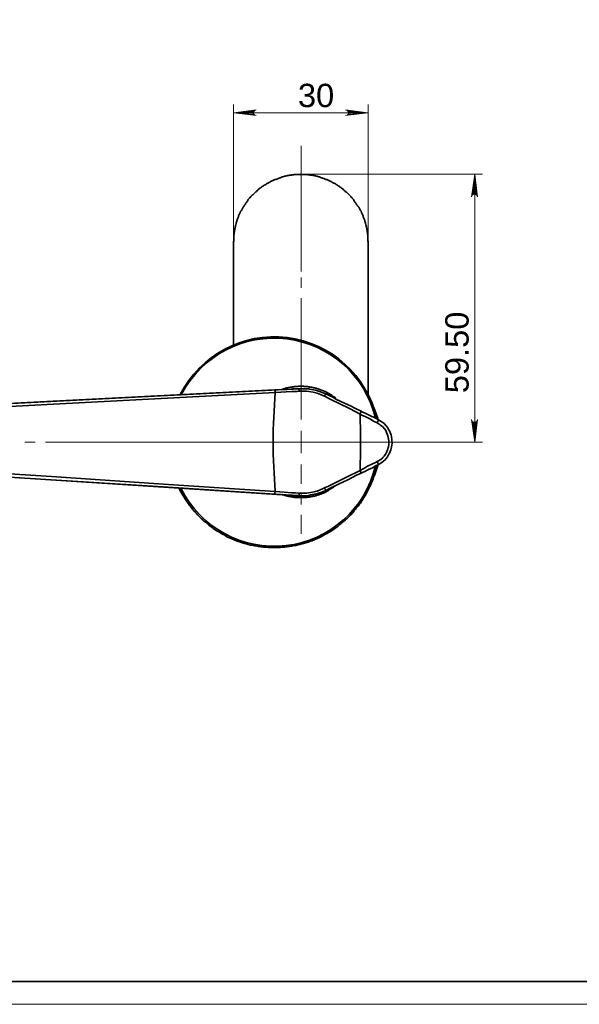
# Model space of a CAD drawing. Header units: millimetres. Extents: x 242 to 1877, y 992 to 1461.
# Tile 1 of 25: x 365 to 489, y 1023 to 1242. Entities that reach past the tile are written whole.
import ezdxf

# ---------------------------------------------------------------- set-up
doc = ezdxf.new("R2010")
doc.units = ezdxf.units.MM
for name, color, linetype in [('PDF2_几何图形', 7, 'Continuous'), ('PDF2_实体填充', 7, 'Continuous'), ('PDF2_文字', 7, 'Continuous')]:
    doc.layers.add(name, color=color, linetype=linetype)
doc.layers.add('粗实线层', color=7, linetype='Continuous', lineweight=35)
doc.layers.add('细实线层', color=3, linetype='Continuous', lineweight=18)
doc.styles.add('PDF Arial', font='arial.ttf')

msp = doc.modelspace()

# ---------------------------------------------------------------- linework, layer by layer
at = {"layer": 'PDF2_几何图形', "color": 3, "lineweight": 18}
for points in [[(412.4235899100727, 1192.639110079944), (412.4235899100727, 1222.944453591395)], [(442.4235899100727, 1192.639110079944), (442.4235899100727, 1222.944453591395)], [(412.4235899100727, 1221.112392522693), (442.4235899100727, 1221.112392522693)], [(427.6144296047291, 1207.448270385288), (467.8434372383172, 1207.448270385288)], [(466.0877120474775, 1207.448270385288), (466.0877120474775, 1147.829949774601)], [(421.7365670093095, 1147.829949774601), (467.8434372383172, 1147.829949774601)]]:
    msp.add_lwpolyline(points, dxfattribs=at)
for points in [[(412.4235899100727, 1221.112392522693), (417.2327502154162, 1221.723079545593), (417.4617578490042, 1221.799415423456)], [(412.4235899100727, 1221.112392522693), (417.0800784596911, 1221.570407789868), (417.2327502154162, 1221.723079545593)], [(412.4235899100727, 1221.112392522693), (416.927406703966, 1221.417736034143), (417.0800784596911, 1221.570407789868)], [(412.4235899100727, 1221.112392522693), (416.8510708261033, 1221.265064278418), (416.927406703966, 1221.417736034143)], [(412.4235899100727, 1221.112392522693), (416.8510708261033, 1221.03605664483), (416.8510708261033, 1221.265064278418)], [(412.4235899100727, 1221.112392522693), (416.927406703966, 1220.807049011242), (416.8510708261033, 1221.03605664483)], [(412.4235899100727, 1221.112392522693), (417.0800784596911, 1220.654377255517), (416.927406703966, 1220.807049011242)], [(412.4235899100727, 1221.112392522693), (417.2327502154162, 1220.578041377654), (417.0800784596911, 1220.654377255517)], [(412.4235899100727, 1221.112392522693), (417.4617578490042, 1220.501705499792), (417.2327502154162, 1220.578041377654)], [(442.4235899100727, 1221.112392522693), (437.3854219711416, 1221.799415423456), (437.6144296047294, 1221.723079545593)], [(442.4235899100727, 1221.112392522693), (437.6144296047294, 1220.578041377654), (437.3854219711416, 1220.501705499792)], [(442.4235899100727, 1221.112392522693), (437.6144296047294, 1221.723079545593), (437.7671013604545, 1221.570407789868)], [(442.4235899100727, 1221.112392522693), (437.7671013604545, 1220.654377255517), (437.6144296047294, 1220.578041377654)], [(442.4235899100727, 1221.112392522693), (437.7671013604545, 1221.570407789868), (437.9197731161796, 1221.417736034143)], [(442.4235899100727, 1221.112392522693), (437.9197731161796, 1220.807049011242), (437.7671013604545, 1220.654377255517)], [(442.4235899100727, 1221.112392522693), (437.9197731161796, 1221.417736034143), (437.9961089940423, 1221.265064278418)], [(442.4235899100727, 1221.112392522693), (437.9961089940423, 1221.03605664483), (437.9197731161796, 1220.807049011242)], [(442.4235899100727, 1221.112392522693), (437.9961089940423, 1221.265064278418), (437.9961089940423, 1221.03605664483)], [(466.0877120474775, 1207.448270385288), (465.4006891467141, 1202.410102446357), (465.4770250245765, 1202.639110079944)], [(466.0877120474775, 1207.448270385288), (465.4770250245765, 1202.639110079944), (465.5533609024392, 1202.79178183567)], [(466.0877120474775, 1207.448270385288), (465.5533609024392, 1202.79178183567), (465.782368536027, 1202.944453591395)], [(466.0877120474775, 1207.448270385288), (465.782368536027, 1202.944453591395), (465.9350402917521, 1203.020789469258)], [(466.0877120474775, 1207.448270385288), (465.9350402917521, 1203.020789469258), (466.1640479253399, 1203.020789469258)], [(466.0877120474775, 1207.448270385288), (466.6220631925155, 1202.639110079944), (466.6983990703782, 1202.410102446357)], [(466.0877120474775, 1207.448270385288), (466.545727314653, 1202.79178183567), (466.6220631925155, 1202.639110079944)], [(466.0877120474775, 1207.448270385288), (466.316719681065, 1202.944453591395), (466.545727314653, 1202.79178183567)], [(466.0877120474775, 1207.448270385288), (466.1640479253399, 1203.020789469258), (466.316719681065, 1202.944453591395)], [(466.0877120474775, 1147.829949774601), (465.4770250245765, 1152.715445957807), (465.4006891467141, 1152.868117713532)], [(466.0877120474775, 1147.829949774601), (465.5533609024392, 1152.486438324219), (465.4770250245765, 1152.715445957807)], [(466.0877120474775, 1147.829949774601), (465.782368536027, 1152.410102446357), (465.5533609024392, 1152.486438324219)], [(466.0877120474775, 1147.829949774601), (465.9350402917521, 1152.333766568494), (465.782368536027, 1152.410102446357)], [(466.0877120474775, 1147.829949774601), (466.1640479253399, 1152.333766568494), (465.9350402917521, 1152.333766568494)], [(466.0877120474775, 1147.829949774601), (466.6983990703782, 1152.868117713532), (466.6220631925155, 1152.715445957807)], [(466.0877120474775, 1147.829949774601), (466.6220631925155, 1152.715445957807), (466.545727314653, 1152.486438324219)], [(466.0877120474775, 1147.829949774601), (466.545727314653, 1152.486438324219), (466.316719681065, 1152.410102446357)], [(466.0877120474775, 1147.829949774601), (466.316719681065, 1152.410102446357), (466.1640479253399, 1152.333766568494)]]:
    msp.add_lwpolyline(points, close=True, dxfattribs=at)
at = {"layer": 'PDF2_几何图形', "color": 1, "lineweight": 18}
for points in [[(427.4617578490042, 1185.845216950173), (427.4617578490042, 1186.761247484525), (427.4617578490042, 1213.784148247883)], [(427.4617578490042, 1182.181094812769), (427.4617578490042, 1184.471171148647)], [(427.4617578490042, 1152.868117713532), (427.4617578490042, 1179.891018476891)], [(424.9426738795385, 1147.829949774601), (427.4617578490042, 1147.829949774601), (427.4617578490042, 1150.349033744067)], [(368.3014525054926, 1147.829949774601), (366.0113761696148, 1147.829949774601)], [(422.4235899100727, 1147.829949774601), (370.5915288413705, 1147.829949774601)], [(429.9045059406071, 1147.829949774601), (427.4617578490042, 1147.829949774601), (427.4617578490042, 1145.387201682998)], [(427.4617578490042, 1142.868117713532), (427.4617578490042, 1138.593308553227)], [(427.4617578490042, 1136.303232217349), (427.4617578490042, 1134.013155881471)], [(427.4617578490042, 1131.723079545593), (427.4617578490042, 1127.448270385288)]]:
    msp.add_lwpolyline(points, dxfattribs=at)
at = {"layer": 'PDF2_几何图形', "color": 7, "lineweight": 35}
for points in [[(442.4235899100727, 1158.364300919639), (442.4235899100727, 1192.410102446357), (442.3472540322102, 1192.639110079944), (442.3472540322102, 1192.79178183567), (442.3472540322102, 1193.020789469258), (442.3472540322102, 1193.173461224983), (442.3472540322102, 1193.402468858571), (442.3472540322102, 1193.555140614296), (442.3472540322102, 1193.707812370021), (442.3472540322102, 1193.936820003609), (442.2709181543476, 1194.089491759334), (442.2709181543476, 1194.242163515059), (442.2709181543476, 1194.471171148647), (442.1945822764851, 1194.623842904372), (442.1945822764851, 1194.85285053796), (442.1945822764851, 1195.005522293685), (442.1182463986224, 1195.15819404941), (442.1182463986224, 1195.387201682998), (442.0419105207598, 1195.539873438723), (442.0419105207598, 1195.692545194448), (441.9655746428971, 1195.921552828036), (441.9655746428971, 1196.074224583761), (441.8892387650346, 1196.226896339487), (441.812902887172, 1196.455903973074), (441.812902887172, 1196.608575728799), (441.7365670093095, 1196.761247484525), (441.6602311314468, 1196.990255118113), (441.6602311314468, 1197.142926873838), (441.5838952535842, 1197.295598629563), (441.5075593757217, 1197.524606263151), (441.431223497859, 1197.677278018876), (441.3548876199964, 1197.829949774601), (441.2785517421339, 1197.982621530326), (441.2785517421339, 1198.211629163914), (441.2022158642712, 1198.364300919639), (441.1258799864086, 1198.516972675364), (441.0495441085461, 1198.66964443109), (440.9732082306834, 1198.822316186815), (440.896872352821, 1198.97498794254), (440.8205364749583, 1199.203995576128), (440.667864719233, 1199.356667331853), (440.5915288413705, 1199.509339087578), (440.5151929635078, 1199.662010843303), (440.4388570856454, 1199.814682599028), (440.3625212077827, 1199.967354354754), (440.28618532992, 1200.120026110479), (440.1335135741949, 1200.272697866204), (440.0571776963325, 1200.425369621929), (439.9808418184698, 1200.578041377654), (439.8281700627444, 1200.73071313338), (439.751834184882, 1200.883384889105), (439.6754983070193, 1201.03605664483), (439.5228265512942, 1201.188728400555), (439.4464906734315, 1201.34140015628), (439.2938189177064, 1201.494071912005), (439.2174830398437, 1201.646743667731), (439.1411471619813, 1201.799415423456), (438.9884754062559, 1201.952087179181), (438.8358036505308, 1202.104758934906), (438.7594677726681, 1202.257430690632), (438.606796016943, 1202.333766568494), (438.5304601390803, 1202.486438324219), (438.3777883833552, 1202.639110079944), (438.2251166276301, 1202.79178183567), (438.1487807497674, 1202.868117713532), (437.9961089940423, 1203.020789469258), (437.8434372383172, 1203.173461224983), (437.7671013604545, 1203.249797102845), (437.6144296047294, 1203.402468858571), (437.461757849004, 1203.555140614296), (437.3090860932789, 1203.631476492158), (437.2327502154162, 1203.784148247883), (437.0800784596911, 1203.860484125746), (436.927406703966, 1204.013155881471), (436.7747349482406, 1204.165827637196), (436.6220631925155, 1204.242163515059), (436.4693914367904, 1204.318499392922), (436.316719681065, 1204.471171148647), (436.1640479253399, 1204.547507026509), (436.0113761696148, 1204.700178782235), (435.8587044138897, 1204.776514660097), (435.7060326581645, 1204.85285053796), (435.5533609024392, 1205.005522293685), (435.4006891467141, 1205.081858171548), (435.2480173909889, 1205.15819404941), (435.0953456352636, 1205.310865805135), (434.9426738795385, 1205.387201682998), (434.7900021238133, 1205.46353756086), (434.637330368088, 1205.539873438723), (434.4846586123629, 1205.616209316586), (434.3319868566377, 1205.692545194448), (434.1793151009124, 1205.845216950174), (433.9503074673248, 1205.921552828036), (433.7976357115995, 1205.997888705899), (433.6449639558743, 1206.074224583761), (433.4922922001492, 1206.150560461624), (433.3396204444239, 1206.226896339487), (433.1869486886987, 1206.303232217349), (432.957941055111, 1206.303232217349), (432.8052692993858, 1206.379568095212), (432.6525975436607, 1206.455903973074), (432.4999257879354, 1206.532239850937), (432.2709181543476, 1206.608575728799), (432.1182463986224, 1206.684911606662), (431.9655746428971, 1206.684911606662), (431.7365670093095, 1206.761247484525), (431.5838952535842, 1206.837583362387), (431.431223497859, 1206.837583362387), (431.2022158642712, 1206.91391924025), (431.0495441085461, 1206.990255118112), (430.896872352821, 1206.990255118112), (430.667864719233, 1207.066590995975), (430.5151929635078, 1207.066590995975), (430.3625212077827, 1207.142926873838), (430.1335135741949, 1207.142926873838), (429.9808418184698, 1207.2192627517), (429.8281700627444, 1207.2192627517), (429.5991624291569, 1207.2192627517), (429.4464906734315, 1207.295598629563), (429.2174830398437, 1207.295598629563), (429.0648112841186, 1207.295598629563), (428.9121395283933, 1207.371934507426), (428.6831318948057, 1207.371934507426), (428.5304601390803, 1207.371934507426), (428.3777883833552, 1207.371934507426), (428.1487807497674, 1207.371934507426), (427.9961089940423, 1207.371934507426), (427.7671013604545, 1207.371934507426), (427.6144296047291, 1207.371934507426), (427.3854219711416, 1207.448270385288), (427.2327502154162, 1207.371934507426), (427.0800784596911, 1207.371934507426), (426.8510708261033, 1207.371934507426), (426.6983990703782, 1207.371934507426), (426.4693914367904, 1207.371934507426), (426.3167196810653, 1207.371934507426), (426.1640479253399, 1207.371934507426), (425.9350402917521, 1207.371934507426), (425.782368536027, 1207.295598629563), (425.6296967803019, 1207.295598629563), (425.4006891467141, 1207.295598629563), (425.2480173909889, 1207.2192627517), (425.0190097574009, 1207.2192627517), (424.8663380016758, 1207.2192627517), (424.7136662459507, 1207.142926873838), (424.4846586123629, 1207.142926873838), (424.3319868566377, 1207.066590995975), (424.1793151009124, 1207.066590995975), (423.9503074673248, 1206.990255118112), (423.7976357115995, 1206.990255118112), (423.6449639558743, 1206.91391924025), (423.4159563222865, 1206.837583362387), (423.2632845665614, 1206.837583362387), (423.1106128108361, 1206.761247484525), (422.8816051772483, 1206.684911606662), (422.7289334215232, 1206.684911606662), (422.576261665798, 1206.608575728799), (422.3472540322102, 1206.532239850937), (422.1945822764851, 1206.455903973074), (422.0419105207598, 1206.379568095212), (421.8892387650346, 1206.303232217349), (421.6602311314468, 1206.303232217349), (421.5075593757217, 1206.226896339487), (421.3548876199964, 1206.150560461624), (421.2022158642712, 1206.074224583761), (421.0495441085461, 1205.997888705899), (420.896872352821, 1205.921552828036), (420.667864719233, 1205.845216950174), (420.5151929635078, 1205.692545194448), (420.3625212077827, 1205.616209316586), (420.2098494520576, 1205.539873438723), (420.0571776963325, 1205.46353756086), (419.9045059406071, 1205.387201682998), (419.751834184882, 1205.310865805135), (419.5991624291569, 1205.15819404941), (419.4464906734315, 1205.081858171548), (419.2938189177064, 1205.005522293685), (419.1411471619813, 1204.85285053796), (418.9884754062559, 1204.776514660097), (418.8358036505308, 1204.700178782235), (418.6831318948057, 1204.547507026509), (418.5304601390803, 1204.471171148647), (418.3777883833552, 1204.318499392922), (418.2251166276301, 1204.242163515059), (418.072444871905, 1204.165827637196), (417.9197731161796, 1204.013155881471), (417.7671013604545, 1203.860484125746), (417.6144296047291, 1203.784148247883), (417.5380937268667, 1203.631476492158), (417.3854219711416, 1203.555140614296), (417.2327502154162, 1203.402468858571), (417.0800784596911, 1203.249797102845), (417.0037425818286, 1203.173461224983), (416.8510708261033, 1203.020789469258), (416.6983990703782, 1202.868117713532), (416.6220631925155, 1202.79178183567), (416.4693914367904, 1202.639110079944), (416.316719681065, 1202.486438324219), (416.2403838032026, 1202.333766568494), (416.0877120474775, 1202.257430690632), (416.0113761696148, 1202.104758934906), (415.8587044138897, 1201.952087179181), (415.7060326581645, 1201.799415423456), (415.6296967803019, 1201.646743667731), (415.5533609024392, 1201.494071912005), (415.4006891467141, 1201.34140015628), (415.3243532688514, 1201.188728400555), (415.1716815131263, 1201.03605664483), (415.0953456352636, 1200.883384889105), (415.0190097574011, 1200.73071313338), (414.8663380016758, 1200.578041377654), (414.7900021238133, 1200.425369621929), (414.7136662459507, 1200.272697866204), (414.5609944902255, 1200.120026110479), (414.4846586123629, 1199.967354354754), (414.4083227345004, 1199.814682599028), (414.3319868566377, 1199.662010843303), (414.2556509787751, 1199.509339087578), (414.1793151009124, 1199.356667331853), (414.0266433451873, 1199.203995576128), (413.9503074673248, 1198.97498794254), (413.8739715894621, 1198.822316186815), (413.7976357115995, 1198.66964443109), (413.7212998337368, 1198.516972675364), (413.6449639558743, 1198.364300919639), (413.5686280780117, 1198.211629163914), (413.5686280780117, 1197.982621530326), (413.4922922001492, 1197.829949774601), (413.4159563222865, 1197.677278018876), (413.3396204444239, 1197.524606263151), (413.2632845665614, 1197.295598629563), (413.1869486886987, 1197.142926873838), (413.1869486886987, 1196.990255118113), (413.1106128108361, 1196.761247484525), (413.0342769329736, 1196.608575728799), (413.0342769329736, 1196.455903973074), (412.957941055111, 1196.226896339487), (412.8816051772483, 1196.074224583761), (412.8816051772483, 1195.921552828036), (412.8052692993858, 1195.692545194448), (412.8052692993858, 1195.539873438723), (412.7289334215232, 1195.387201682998), (412.7289334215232, 1195.15819404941), (412.6525975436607, 1195.005522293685), (412.6525975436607, 1194.85285053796), (412.6525975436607, 1194.623842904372), (412.576261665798, 1194.471171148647), (412.576261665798, 1194.242163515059), (412.576261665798, 1194.089491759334), (412.4999257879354, 1193.936820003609), (412.4999257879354, 1193.707812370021), (412.4999257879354, 1193.555140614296), (412.4999257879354, 1193.402468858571), (412.4999257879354, 1193.173461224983), (412.4999257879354, 1193.020789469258), (412.4999257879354, 1192.79178183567), (412.4999257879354, 1192.639110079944), (412.4235899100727, 1192.410102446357), (412.4235899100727, 1169.433003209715)], [(347.3090860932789, 1141.799415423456), (371.9655746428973, 1140.196361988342), (396.8510708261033, 1138.516972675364), (421.7365670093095, 1136.91391924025), (422.7289334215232, 1136.837583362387), (423.7212998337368, 1136.761247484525), (424.5609944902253, 1136.684911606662), (425.4006891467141, 1136.608575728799), (426.2403838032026, 1136.608575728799), (427.0800784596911, 1136.532239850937), (427.9961089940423, 1136.532239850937), (428.7594677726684, 1136.532239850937), (429.5991624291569, 1136.684911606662), (430.3625212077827, 1136.837583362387), (430.667864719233, 1136.91391924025), (431.0495441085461, 1136.990255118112), (432.2709181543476, 1137.448270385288), (432.6525975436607, 1137.677278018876), (433.5686280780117, 1138.058957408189), (434.4846586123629, 1138.516972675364), (437.5380937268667, 1140.043690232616), (440.5915288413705, 1141.570407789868), (440.5915288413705, 1143.173461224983), (440.667864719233, 1144.700178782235), (440.667864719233, 1146.303232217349), (440.667864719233, 1147.829949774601), (440.667864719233, 1149.433003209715), (440.667864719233, 1151.03605664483), (440.5915288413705, 1152.562774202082), (440.5915288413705, 1154.089491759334), (438.2251166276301, 1155.310865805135), (435.9350402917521, 1156.455903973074), (434.2556509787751, 1157.295598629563), (432.6525975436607, 1158.058957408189), (431.812902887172, 1158.440636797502), (431.0495441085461, 1158.745980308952), (430.1335135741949, 1158.97498794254), (429.2174830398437, 1159.127659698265), (428.6831318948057, 1159.203995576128), (428.1487807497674, 1159.203995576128), (427.6144296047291, 1159.203995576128), (427.0800784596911, 1159.203995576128), (426.6220631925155, 1159.127659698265), (425.4006891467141, 1159.127659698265), (424.1793151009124, 1159.051323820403), (422.957941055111, 1158.97498794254), (421.7365670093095, 1158.898652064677), (372.4235899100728, 1156.303232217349), (322.6525975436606, 1153.631476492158)], [(423.3396204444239, 1159.585674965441), (423.4159563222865, 1159.662010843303), (423.5686280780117, 1159.738346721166), (423.7212998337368, 1159.738346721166), (423.8739715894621, 1159.814682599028), (424.0266433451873, 1159.891018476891), (424.1793151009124, 1159.891018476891), (424.3319868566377, 1159.967354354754), (424.4846586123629, 1159.967354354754), (424.637330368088, 1160.043690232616), (424.7900021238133, 1160.043690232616), (424.9426738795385, 1160.043690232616), (425.0953456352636, 1160.120026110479), (425.2480173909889, 1160.120026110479), (425.4006891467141, 1160.120026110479), (425.5533609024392, 1160.196361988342), (425.7060326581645, 1160.196361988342), (425.8587044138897, 1160.196361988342), (426.0113761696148, 1160.272697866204), (426.1640479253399, 1160.272697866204), (426.3167196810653, 1160.272697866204), (426.4693914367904, 1160.272697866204), (426.6220631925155, 1160.272697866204), (426.7747349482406, 1160.272697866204), (426.927406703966, 1160.349033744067), (427.0800784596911, 1160.349033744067), (427.2327502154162, 1160.349033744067), (427.3854219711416, 1160.349033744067), (427.5380937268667, 1160.349033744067), (427.6907654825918, 1160.349033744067), (427.8434372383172, 1160.349033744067), (427.9961089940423, 1160.349033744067), (428.1487807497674, 1160.272697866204), (428.3014525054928, 1160.272697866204), (428.4541242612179, 1160.272697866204), (428.606796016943, 1160.272697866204), (428.7594677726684, 1160.272697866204), (428.9121395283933, 1160.272697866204), (429.0648112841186, 1160.196361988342), (429.1411471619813, 1160.196361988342), (429.2938189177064, 1160.196361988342), (429.4464906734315, 1160.120026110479), (429.5991624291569, 1160.120026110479), (429.751834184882, 1160.120026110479), (429.9045059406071, 1160.043690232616), (430.0571776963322, 1160.043690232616), (430.2098494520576, 1159.967354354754), (430.3625212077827, 1159.967354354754), (430.5151929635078, 1159.967354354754), (430.667864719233, 1159.891018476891), (430.8205364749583, 1159.891018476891), (430.9732082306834, 1159.814682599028), (431.1258799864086, 1159.738346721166), (431.2785517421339, 1159.738346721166), (431.431223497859, 1159.662010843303), (431.5838952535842, 1159.585674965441), (431.6602311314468, 1159.585674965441), (431.812902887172, 1159.509339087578), (431.9655746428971, 1159.433003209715), (432.1182463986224, 1159.433003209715), (432.2709181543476, 1159.356667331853), (432.4235899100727, 1159.28033145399), (432.576261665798, 1159.203995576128), (432.6525975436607, 1159.127659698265), (432.8052692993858, 1159.127659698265), (432.957941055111, 1159.051323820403), (433.1106128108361, 1158.97498794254), (433.2632845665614, 1158.898652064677), (433.3396204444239, 1158.822316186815), (433.4922922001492, 1158.745980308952), (433.6449639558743, 1158.66964443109), (433.7976357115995, 1158.593308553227), (433.8739715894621, 1158.516972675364), (434.0266433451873, 1158.440636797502), (434.1793151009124, 1158.364300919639), (434.2556509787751, 1158.287965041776), (434.4083227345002, 1158.211629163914), (434.5609944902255, 1158.058957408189), (434.637330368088, 1157.982621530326), (434.7900021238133, 1157.906285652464), (434.9426738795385, 1157.829949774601), (435.0190097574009, 1157.753613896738), (435.1716815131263, 1157.677278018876)], [(429.3701547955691, 1159.662010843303), (429.2174830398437, 1159.738346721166), (429.1411471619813, 1159.738346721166), (428.8358036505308, 1159.738346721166), (428.3777883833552, 1159.738346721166), (427.8434372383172, 1159.738346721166), (427.6907654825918, 1159.738346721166), (427.4617578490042, 1159.738346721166), (427.2327502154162, 1159.738346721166), (426.6983990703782, 1159.738346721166), (426.1640479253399, 1159.738346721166), (425.8587044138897, 1159.738346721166), (425.6296967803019, 1159.738346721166), (425.5533609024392, 1159.662010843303)], [(427.4617578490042, 1159.738346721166), (426.545727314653, 1159.738346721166)], [(427.0800784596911, 1159.203995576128), (427.0800784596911, 1159.433003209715), (427.0037425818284, 1159.585674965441), (427.0037425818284, 1159.738346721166), (426.927406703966, 1159.738346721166), (428.0724448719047, 1159.738346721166), (429.2938189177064, 1159.662010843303), (429.751834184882, 1159.585674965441), (430.667864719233, 1159.433003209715), (431.5838952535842, 1159.127659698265), (432.0419105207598, 1158.97498794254), (432.4999257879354, 1158.745980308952), (432.957941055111, 1158.593308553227), (432.8816051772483, 1158.516972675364), (432.8816051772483, 1158.440636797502), (432.8052692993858, 1158.364300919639), (432.8052692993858, 1158.287965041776), (432.7289334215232, 1158.211629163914), (432.6525975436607, 1158.058957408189)], [(432.957941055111, 1158.593308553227), (433.7212998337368, 1158.211629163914), (434.5609944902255, 1157.829949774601), (435.3243532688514, 1157.371934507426), (436.1640479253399, 1156.990255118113), (437.3090860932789, 1156.455903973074), (438.4541242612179, 1155.921552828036), (439.5991624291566, 1155.310865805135), (440.8205364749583, 1154.776514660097)], [(444.4083227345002, 1143.555140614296), (444.7136662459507, 1143.707812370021), (445.4006891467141, 1144.165827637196), (445.6296967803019, 1144.471171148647), (445.9350402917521, 1144.776514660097), (446.3930555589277, 1145.387201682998), (446.545727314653, 1145.768881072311), (446.6983990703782, 1146.150560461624), (446.927406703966, 1146.91391924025), (447.0037425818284, 1147.295598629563), (447.0037425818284, 1147.677278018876), (447.0037425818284, 1148.135293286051), (446.927406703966, 1148.516972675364), (446.8510708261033, 1148.898652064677), (446.7747349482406, 1149.28033145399), (446.6220631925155, 1149.662010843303), (446.4693914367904, 1150.043690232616), (446.316719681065, 1150.425369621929), (446.0877120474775, 1150.73071313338), (445.5533609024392, 1151.34140015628), (445.2480173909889, 1151.570407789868), (445.0953456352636, 1151.723079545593), (444.637330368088, 1152.028423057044), (444.4083227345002, 1152.181094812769), (443.5686280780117, 1152.562774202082), (442.7289334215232, 1153.020789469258), (441.8892387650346, 1153.478804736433), (440.9732082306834, 1153.860484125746), (440.5915288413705, 1154.089491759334), (440.667864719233, 1154.394835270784), (440.7442005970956, 1154.547507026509), (440.8205364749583, 1154.700178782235), (440.7442005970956, 1154.776514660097), (441.2022158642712, 1154.547507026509), (442.0419105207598, 1154.165827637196), (442.8816051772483, 1153.707812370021), (443.7212998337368, 1153.326132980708), (444.637330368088, 1152.868117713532), (444.637330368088, 1152.79178183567), (444.637330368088, 1152.639110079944), (444.5609944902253, 1152.562774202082), (444.5609944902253, 1152.410102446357), (444.4846586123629, 1152.333766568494), (444.4083227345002, 1152.181094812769)], [(443.7976357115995, 1155.234529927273), (443.8739715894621, 1155.005522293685), (444.4846586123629, 1153.326132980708), (444.637330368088, 1152.79178183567)], [(444.637330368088, 1152.868117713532), (445.1716815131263, 1152.562774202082), (445.6296967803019, 1152.257430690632), (445.9350402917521, 1152.028423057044), (446.3930555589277, 1151.494071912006), (446.7747349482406, 1151.03605664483), (446.8510708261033, 1150.807049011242), (447.2327502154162, 1150.196361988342), (447.5380937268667, 1149.433003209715), (447.6144296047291, 1149.127659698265), (447.6907654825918, 1148.364300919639), (447.7671013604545, 1147.600942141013), (447.6907654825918, 1147.2192627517), (447.6144296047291, 1146.837583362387), (447.461757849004, 1146.150560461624), (447.1564143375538, 1145.387201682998), (447.0037425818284, 1145.15819404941), (446.6983990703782, 1144.623842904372), (446.316719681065, 1144.165827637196), (446.0877120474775, 1143.860484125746), (445.8587044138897, 1143.707812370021), (445.4006891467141, 1143.326132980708), (444.8663380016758, 1142.944453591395), (444.637330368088, 1142.79178183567)], [(440.7442005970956, 1140.959720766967), (441.6602311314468, 1141.341400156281), (442.4999257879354, 1141.799415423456), (443.3396204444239, 1142.181094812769), (444.1793151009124, 1142.639110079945), (444.637330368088, 1142.79178183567), (444.637330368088, 1142.868117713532), (444.637330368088, 1142.944453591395), (444.637330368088, 1143.020789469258), (444.5609944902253, 1143.173461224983), (444.5609944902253, 1143.249797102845), (444.4846586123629, 1143.402468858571), (444.4083227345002, 1143.555140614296), (444.0266433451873, 1143.326132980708), (443.1869486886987, 1142.944453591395), (442.2709181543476, 1142.486438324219), (441.431223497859, 1142.028423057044), (440.5915288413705, 1141.570407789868), (440.667864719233, 1141.341400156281), (440.7442005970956, 1141.112392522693), (440.8205364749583, 1141.03605664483), (440.8205364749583, 1140.959720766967), (439.8281700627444, 1140.501705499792), (437.8434372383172, 1139.509339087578), (435.9350402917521, 1138.593308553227), (433.9503074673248, 1137.600942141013), (432.957941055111, 1137.142926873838)], [(322.4999257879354, 1142.639110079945), (426.6983990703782, 1135.921552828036), (426.927406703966, 1135.921552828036), (426.7747349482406, 1135.997888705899), (425.4770250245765, 1136.074224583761), (424.1793151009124, 1136.150560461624), (422.8816051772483, 1136.226896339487), (421.6602311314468, 1136.303232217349)], [(444.4083227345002, 1142.639110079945), (444.3319868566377, 1142.410102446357), (444.2556509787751, 1142.104758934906), (444.1793151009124, 1141.875751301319), (444.1029792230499, 1141.570407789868), (444.0266433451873, 1141.265064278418), (443.9503074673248, 1141.03605664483), (443.8739715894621, 1140.73071313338), (443.7212998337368, 1140.425369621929), (443.6449639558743, 1140.196361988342), (443.5686280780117, 1139.891018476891), (443.4922922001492, 1139.662010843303), (443.3396204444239, 1139.356667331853), (443.2632845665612, 1139.127659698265), (443.1106128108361, 1138.822316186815), (443.0342769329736, 1138.593308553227), (442.8816051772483, 1138.287965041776), (442.8052692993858, 1138.058957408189), (442.6525975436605, 1137.753613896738), (442.576261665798, 1137.524606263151), (442.4235899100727, 1137.295598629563), (442.2709181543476, 1136.990255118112), (442.1182463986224, 1136.761247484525), (442.0419105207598, 1136.532239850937), (441.8892387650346, 1136.226896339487), (441.7365670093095, 1135.997888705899), (441.5838952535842, 1135.768881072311), (441.431223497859, 1135.539873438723), (441.2785517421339, 1135.234529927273), (441.1258799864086, 1135.005522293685), (440.9732082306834, 1134.776514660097), (440.8205364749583, 1134.547507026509), (440.667864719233, 1134.318499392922), (440.4388570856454, 1134.089491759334), (440.28618532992, 1133.860484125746), (440.1335135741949, 1133.631476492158), (439.9808418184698, 1133.402468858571), (439.751834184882, 1133.173461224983), (439.5991624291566, 1132.944453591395), (439.3701547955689, 1132.715445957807), (439.2174830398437, 1132.486438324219), (439.0648112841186, 1132.257430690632), (438.8358036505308, 1132.028423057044), (438.606796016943, 1131.875751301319), (438.4541242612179, 1131.646743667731), (438.2251166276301, 1131.417736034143), (438.0724448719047, 1131.265064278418), (437.8434372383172, 1131.03605664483), (437.6144296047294, 1130.807049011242), (437.3854219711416, 1130.654377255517), (437.2327502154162, 1130.425369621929), (437.0037425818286, 1130.272697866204), (436.7747349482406, 1130.043690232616), (436.545727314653, 1129.891018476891), (436.316719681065, 1129.662010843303), (436.0877120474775, 1129.509339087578), (435.8587044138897, 1129.356667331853), (435.6296967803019, 1129.127659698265), (435.4006891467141, 1128.97498794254), (435.1716815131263, 1128.822316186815), (434.9426738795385, 1128.66964443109), (434.7136662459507, 1128.440636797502), (434.4846586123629, 1128.287965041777), (434.2556509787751, 1128.135293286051), (434.0266433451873, 1127.982621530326), (433.7212998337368, 1127.829949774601), (433.4922922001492, 1127.677278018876), (433.2632845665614, 1127.524606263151), (433.0342769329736, 1127.448270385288), (432.7289334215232, 1127.295598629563), (432.4999257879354, 1127.142926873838), (432.2709181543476, 1126.990255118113), (431.9655746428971, 1126.837583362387), (431.7365670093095, 1126.761247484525), (431.431223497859, 1126.608575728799), (431.2022158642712, 1126.532239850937), (430.9732082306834, 1126.379568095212), (430.667864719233, 1126.303232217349), (430.4388570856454, 1126.150560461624), (430.1335135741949, 1126.074224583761), (429.9045059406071, 1125.921552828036), (429.5991624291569, 1125.845216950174), (429.3701547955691, 1125.768881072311), (429.0648112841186, 1125.616209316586), (428.7594677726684, 1125.539873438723), (428.5304601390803, 1125.463537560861), (428.2251166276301, 1125.387201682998), (427.9961089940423, 1125.310865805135), (427.6907654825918, 1125.234529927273), (427.3854219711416, 1125.15819404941), (427.1564143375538, 1125.081858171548), (426.8510708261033, 1125.005522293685), (426.545727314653, 1124.929186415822), (426.3167196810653, 1124.85285053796), (426.0113761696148, 1124.85285053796), (425.7060326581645, 1124.776514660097), (425.4006891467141, 1124.700178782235), (425.1716815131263, 1124.700178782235), (424.8663380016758, 1124.623842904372), (424.5609944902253, 1124.623842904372), (424.3319868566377, 1124.547507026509), (424.0266433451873, 1124.547507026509), (423.7212998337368, 1124.471171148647), (423.4159563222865, 1124.471171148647), (423.1869486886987, 1124.471171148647), (422.8816051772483, 1124.394835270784), (422.576261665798, 1124.394835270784), (422.2709181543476, 1124.394835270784), (421.9655746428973, 1124.394835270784), (421.7365670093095, 1124.394835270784), (421.431223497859, 1124.394835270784), (421.1258799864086, 1124.394835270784), (420.8205364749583, 1124.394835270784), (420.5915288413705, 1124.394835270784), (420.28618532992, 1124.394835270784), (419.9808418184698, 1124.471171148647), (419.6754983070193, 1124.471171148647), (419.3701547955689, 1124.471171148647), (419.1411471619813, 1124.471171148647), (418.8358036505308, 1124.547507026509), (418.5304601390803, 1124.547507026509), (418.2251166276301, 1124.623842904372), (417.9961089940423, 1124.623842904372), (417.6907654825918, 1124.700178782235), (417.3854219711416, 1124.776514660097), (417.1564143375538, 1124.776514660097), (416.8510708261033, 1124.85285053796), (416.545727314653, 1124.929186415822), (416.2403838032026, 1124.929186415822), (416.0113761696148, 1125.005522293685), (415.7060326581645, 1125.081858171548), (415.4770250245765, 1125.15819404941), (415.1716815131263, 1125.234529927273), (414.8663380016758, 1125.310865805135), (414.637330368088, 1125.387201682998), (414.3319868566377, 1125.463537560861), (414.0266433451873, 1125.616209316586), (413.7976357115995, 1125.692545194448), (413.4922922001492, 1125.768881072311), (413.2632845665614, 1125.845216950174), (412.957941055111, 1125.997888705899), (412.7289334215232, 1126.074224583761), (412.4235899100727, 1126.226896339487), (412.1945822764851, 1126.303232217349), (411.8892387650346, 1126.455903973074), (411.6602311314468, 1126.532239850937), (411.3548876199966, 1126.684911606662), (411.1258799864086, 1126.761247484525), (410.896872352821, 1126.91391924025), (410.5915288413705, 1127.066590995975), (410.3625212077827, 1127.2192627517), (410.1335135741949, 1127.295598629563), (409.8281700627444, 1127.448270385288), (409.5991624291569, 1127.600942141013), (409.3701547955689, 1127.753613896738), (409.1411471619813, 1127.906285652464), (408.8358036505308, 1128.058957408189), (408.606796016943, 1128.211629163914), (408.3777883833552, 1128.364300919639), (408.1487807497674, 1128.516972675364), (407.9197731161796, 1128.66964443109), (407.6907654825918, 1128.898652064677), (407.461757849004, 1129.051323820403), (407.2327502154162, 1129.203995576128), (407.0037425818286, 1129.356667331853), (406.7747349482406, 1129.585674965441), (406.545727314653, 1129.738346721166), (406.316719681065, 1129.967354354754), (406.0877120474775, 1130.120026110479), (405.8587044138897, 1130.272697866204), (405.6296967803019, 1130.501705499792), (405.4770250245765, 1130.73071313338), (405.2480173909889, 1130.883384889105), (405.0190097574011, 1131.112392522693), (404.8663380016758, 1131.265064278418), (404.637330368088, 1131.494071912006), (404.4083227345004, 1131.723079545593), (404.2556509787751, 1131.952087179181), (404.0266433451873, 1132.104758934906), (403.8739715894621, 1132.333766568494), (403.6449639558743, 1132.562774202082), (403.4922922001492, 1132.79178183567), (403.2632845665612, 1133.020789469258), (403.1106128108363, 1133.249797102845), (402.957941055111, 1133.478804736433), (402.7289334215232, 1133.707812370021), (402.576261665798, 1133.936820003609), (402.4235899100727, 1134.165827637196), (402.2709181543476, 1134.394835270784), (402.0419105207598, 1134.623842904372), (401.8892387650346, 1134.85285053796), (401.7365670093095, 1135.081858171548), (401.5838952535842, 1135.310865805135), (401.431223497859, 1135.616209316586), (401.2785517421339, 1135.845216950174), (401.1258799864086, 1136.074224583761), (401.0495441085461, 1136.303232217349), (400.896872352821, 1136.608575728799), (400.7442005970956, 1136.837583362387), (400.5915288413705, 1137.066590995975), (400.4388570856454, 1137.371934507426), (400.3625212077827, 1137.600942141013), (400.28618532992, 1137.677278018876)], [(444.637330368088, 1142.944453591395), (444.4846586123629, 1142.410102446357), (443.8739715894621, 1140.654377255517), (443.7976357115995, 1140.425369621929)], [(435.3243532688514, 1138.287965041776), (435.1716815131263, 1138.211629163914), (435.0190097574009, 1138.135293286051), (434.9426738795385, 1138.058957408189), (434.7900021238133, 1137.982621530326), (434.7136662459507, 1137.829949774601), (434.5609944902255, 1137.753613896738), (434.4083227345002, 1137.677278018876), (434.3319868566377, 1137.600942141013), (434.1793151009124, 1137.524606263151), (434.0266433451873, 1137.448270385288), (433.9503074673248, 1137.371934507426), (433.7976357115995, 1137.295598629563), (433.6449639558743, 1137.2192627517), (433.5686280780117, 1137.142926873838), (433.4159563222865, 1137.066590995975), (433.2632845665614, 1136.990255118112), (433.1106128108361, 1136.91391924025), (433.0342769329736, 1136.837583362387), (432.8816051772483, 1136.761247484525), (432.7289334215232, 1136.684911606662), (432.576261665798, 1136.608575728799), (432.4235899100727, 1136.608575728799), (432.3472540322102, 1136.532239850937), (432.1945822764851, 1136.455903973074), (432.0419105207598, 1136.379568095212), (431.8892387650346, 1136.303232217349), (431.7365670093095, 1136.303232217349), (431.5838952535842, 1136.226896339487), (431.431223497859, 1136.150560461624), (431.3548876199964, 1136.150560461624), (431.2022158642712, 1136.074224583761), (431.0495441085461, 1136.074224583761), (430.896872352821, 1135.997888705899), (430.7442005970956, 1135.921552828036), (430.5915288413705, 1135.921552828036), (430.4388570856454, 1135.845216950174), (430.28618532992, 1135.845216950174), (430.1335135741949, 1135.845216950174), (429.9808418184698, 1135.768881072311), (429.8281700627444, 1135.768881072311), (429.6754983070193, 1135.692545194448), (429.5991624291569, 1135.692545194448), (429.4464906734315, 1135.692545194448), (429.2938189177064, 1135.616209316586), (429.1411471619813, 1135.616209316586), (428.9884754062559, 1135.616209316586), (428.8358036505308, 1135.616209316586), (428.6831318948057, 1135.539873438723), (428.5304601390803, 1135.539873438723), (428.3777883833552, 1135.539873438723), (428.2251166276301, 1135.539873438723), (428.0724448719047, 1135.539873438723), (427.9197731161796, 1135.539873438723), (427.7671013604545, 1135.539873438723), (427.6144296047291, 1135.539873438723), (427.4617578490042, 1135.539873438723), (427.3090860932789, 1135.539873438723), (427.1564143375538, 1135.539873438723), (427.0037425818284, 1135.539873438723), (426.8510708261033, 1135.539873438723), (426.6983990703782, 1135.539873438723), (426.545727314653, 1135.539873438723), (426.3930555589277, 1135.539873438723), (426.2403838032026, 1135.539873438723), (426.0877120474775, 1135.539873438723), (425.9350402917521, 1135.616209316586), (425.782368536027, 1135.616209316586), (425.6296967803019, 1135.616209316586), (425.4770250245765, 1135.692545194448), (425.3243532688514, 1135.692545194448), (425.1716815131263, 1135.692545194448), (425.0190097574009, 1135.768881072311), (424.8663380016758, 1135.768881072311), (424.7136662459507, 1135.768881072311), (424.5609944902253, 1135.845216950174), (424.4083227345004, 1135.845216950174), (424.3319868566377, 1135.921552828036), (424.1793151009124, 1135.921552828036), (424.0266433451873, 1135.997888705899), (423.8739715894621, 1135.997888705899), (423.7212998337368, 1136.074224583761), (423.5686280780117, 1136.150560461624), (423.4159563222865, 1136.150560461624), (423.2632845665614, 1136.226896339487), (423.1869486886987, 1136.226896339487)], [(432.6525975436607, 1137.677278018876), (432.7289334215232, 1137.524606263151), (432.8052692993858, 1137.448270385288), (432.8052692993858, 1137.371934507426), (432.8816051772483, 1137.295598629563), (432.8816051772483, 1137.2192627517), (432.8816051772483, 1137.142926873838), (432.957941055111, 1137.142926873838), (432.576261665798, 1136.990255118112), (431.8892387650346, 1136.684911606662), (431.1258799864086, 1136.455903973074), (430.7442005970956, 1136.303232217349), (429.9045059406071, 1136.150560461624), (429.0648112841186, 1135.997888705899), (428.1487807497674, 1135.921552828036), (426.927406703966, 1135.921552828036), (427.0037425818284, 1135.997888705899), (427.0037425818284, 1136.074224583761), (427.0800784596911, 1136.226896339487), (427.0800784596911, 1136.303232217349), (427.0800784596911, 1136.379568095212), (427.0800784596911, 1136.532239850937)], [(425.5533609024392, 1135.997888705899), (425.6296967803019, 1135.921552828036), (425.782368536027, 1135.921552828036), (426.1640479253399, 1135.921552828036), (426.6220631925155, 1135.921552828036), (427.1564143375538, 1135.921552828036), (427.4617578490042, 1135.921552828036), (427.6907654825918, 1135.921552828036), (427.7671013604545, 1135.921552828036), (428.3014525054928, 1135.921552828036), (428.7594677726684, 1135.921552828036), (429.1411471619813, 1135.921552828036), (429.2174830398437, 1135.921552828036), (429.3701547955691, 1136.074224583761)], [(426.4693914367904, 1135.997888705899), (427.4617578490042, 1135.921552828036)], [(427.3090860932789, 1135.921552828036), (427.9197731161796, 1135.921552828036)], [(429.4464906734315, 1136.150560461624), (429.5228265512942, 1136.150560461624), (430.3625212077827, 1136.303232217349), (430.667864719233, 1136.379568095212)], [(429.4464906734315, 1136.150560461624), (429.4464906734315, 1136.150560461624)]]:
    msp.add_lwpolyline(points, dxfattribs=at)
msp.add_lwpolyline([(421.6602311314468, 1159.509339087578), (421.812902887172, 1159.509339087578), (423.1106128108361, 1159.585674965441), (424.4083227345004, 1159.585674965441), (425.7060326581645, 1159.662010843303), (426.927406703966, 1159.738346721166), (426.6983990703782, 1159.738346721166), (322.576261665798, 1154.394835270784), (372.3472540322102, 1156.990255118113), (421.6602311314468, 1159.509339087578), (421.6602311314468, 1159.433003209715), (421.6602311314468, 1159.356667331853), (421.7365670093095, 1159.127659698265), (421.7365670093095, 1158.898652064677, 0.04355358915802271), (421.7365670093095, 1136.91391924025), (421.6602311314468, 1136.608575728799), (421.6602311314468, 1136.455903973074), (421.6602311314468, 1136.379568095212), (421.6602311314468, 1136.303232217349), (396.7747349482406, 1137.906285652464), (371.8892387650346, 1139.509339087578), (347.2327502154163, 1141.03605664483), (322.576261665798, 1142.639110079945)], format="xyb", dxfattribs=at)
at = {"layer": 'PDF2_几何图形', "color": 7, "lineweight": 18}
for points in [[(432.4235899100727, 1147.829949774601), (436.6983990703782, 1147.829949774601)], [(438.9884754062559, 1147.829949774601), (441.2785517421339, 1147.829949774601)], [(443.5686280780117, 1147.829949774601), (447.8434372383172, 1147.829949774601)]]:
    msp.add_lwpolyline(points, dxfattribs=at)
at = {"layer": 'PDF2_几何图形', "color": 7, "lineweight": 35}
for centre, radius, start, end in [((421.4891247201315, 1147.881152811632), 23.41393208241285, 12.68036600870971, 153.1926856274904), ((421.4749422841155, 1147.802938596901), 23.20016138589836, 13.57846336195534, 152.4961250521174), ((421.4950299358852, 1147.848816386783), 23.14337582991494, 206.2826343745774, 346.7968667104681)]:
    msp.add_arc(centre, radius, start, end, dxfattribs=at)
at = {"layer": 'PDF2_实体填充', "color": 3, "lineweight": 0}
for points in [[(412.4235899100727, 1221.112392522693), (417.2327502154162, 1221.723079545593), (417.4617578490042, 1221.799415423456)], [(412.4235899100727, 1221.112392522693), (417.0800784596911, 1221.570407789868), (417.2327502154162, 1221.723079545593)], [(412.4235899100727, 1221.112392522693), (416.927406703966, 1221.417736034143), (417.0800784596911, 1221.570407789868)], [(412.4235899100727, 1221.112392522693), (416.8510708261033, 1221.265064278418), (416.927406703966, 1221.417736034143)], [(412.4235899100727, 1221.112392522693), (416.8510708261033, 1221.03605664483), (416.8510708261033, 1221.265064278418)], [(412.4235899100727, 1221.112392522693), (416.927406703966, 1220.807049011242), (416.8510708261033, 1221.03605664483)], [(412.4235899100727, 1221.112392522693), (417.0800784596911, 1220.654377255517), (416.927406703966, 1220.807049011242)], [(412.4235899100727, 1221.112392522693), (417.2327502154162, 1220.578041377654), (417.0800784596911, 1220.654377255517)], [(412.4235899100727, 1221.112392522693), (417.4617578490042, 1220.501705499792), (417.2327502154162, 1220.578041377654)], [(442.4235899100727, 1221.112392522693), (437.3854219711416, 1221.799415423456), (437.6144296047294, 1221.723079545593)], [(442.4235899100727, 1221.112392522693), (437.6144296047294, 1220.578041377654), (437.3854219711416, 1220.501705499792)], [(442.4235899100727, 1221.112392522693), (437.6144296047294, 1221.723079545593), (437.7671013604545, 1221.570407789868)], [(442.4235899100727, 1221.112392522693), (437.7671013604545, 1220.654377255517), (437.6144296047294, 1220.578041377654)], [(442.4235899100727, 1221.112392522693), (437.7671013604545, 1221.570407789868), (437.9197731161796, 1221.417736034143)], [(442.4235899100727, 1221.112392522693), (437.9197731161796, 1220.807049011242), (437.7671013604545, 1220.654377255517)], [(442.4235899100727, 1221.112392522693), (437.9197731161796, 1221.417736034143), (437.9961089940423, 1221.265064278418)], [(442.4235899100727, 1221.112392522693), (437.9961089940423, 1221.03605664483), (437.9197731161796, 1220.807049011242)], [(442.4235899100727, 1221.112392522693), (437.9961089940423, 1221.265064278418), (437.9961089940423, 1221.03605664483)], [(466.0877120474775, 1207.448270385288), (465.4006891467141, 1202.410102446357), (465.4770250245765, 1202.639110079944)], [(466.0877120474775, 1207.448270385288), (465.4770250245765, 1202.639110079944), (465.5533609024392, 1202.79178183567)], [(466.0877120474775, 1207.448270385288), (465.5533609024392, 1202.79178183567), (465.782368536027, 1202.944453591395)], [(466.0877120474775, 1207.448270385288), (465.782368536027, 1202.944453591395), (465.9350402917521, 1203.020789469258)], [(466.0877120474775, 1207.448270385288), (465.9350402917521, 1203.020789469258), (466.1640479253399, 1203.020789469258)], [(466.0877120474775, 1207.448270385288), (466.6220631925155, 1202.639110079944), (466.6983990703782, 1202.410102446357)], [(466.0877120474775, 1207.448270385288), (466.545727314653, 1202.79178183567), (466.6220631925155, 1202.639110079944)], [(466.0877120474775, 1207.448270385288), (466.316719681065, 1202.944453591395), (466.545727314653, 1202.79178183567)], [(466.0877120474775, 1207.448270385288), (466.1640479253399, 1203.020789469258), (466.316719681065, 1202.944453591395)], [(466.0877120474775, 1147.829949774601), (465.4770250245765, 1152.715445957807), (465.4006891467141, 1152.868117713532)], [(466.0877120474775, 1147.829949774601), (465.5533609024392, 1152.486438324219), (465.4770250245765, 1152.715445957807)], [(466.0877120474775, 1147.829949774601), (465.782368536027, 1152.410102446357), (465.5533609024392, 1152.486438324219)], [(466.0877120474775, 1147.829949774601), (465.9350402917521, 1152.333766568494), (465.782368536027, 1152.410102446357)], [(466.0877120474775, 1147.829949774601), (466.1640479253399, 1152.333766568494), (465.9350402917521, 1152.333766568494)], [(466.0877120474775, 1147.829949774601), (466.6983990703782, 1152.868117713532), (466.6220631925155, 1152.715445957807)], [(466.0877120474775, 1147.829949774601), (466.6220631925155, 1152.715445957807), (466.545727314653, 1152.486438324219)], [(466.0877120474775, 1147.829949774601), (466.545727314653, 1152.486438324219), (466.316719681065, 1152.410102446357)], [(466.0877120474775, 1147.829949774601), (466.316719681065, 1152.410102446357), (466.1640479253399, 1152.333766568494)]]:
    msp.add_solid(points, dxfattribs=at)
at = {"layer": '粗实线层'}
msp.add_lwpolyline([(266.3319503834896, 1453.816407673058), (792.1311154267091, 1453.816407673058), (792.1311154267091, 1027.916352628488), (266.3319503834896, 1027.916352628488)], close=True, dxfattribs=at)
at = {"layer": '细实线层'}
msp.add_lwpolyline([(241.8988182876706, 1460.669700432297), (798.9844081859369, 1460.669700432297), (798.9844081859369, 1022.831404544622), (241.8988182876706, 1022.831404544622)], close=True, dxfattribs=at)

# ---------------------------------------------------------------- texts
at = {"layer": 'PDF2_文字', "color": 3, "insert": (426.7747349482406, 1222.303053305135), "char_height": 5.191063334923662, "attachment_point": 7, "style": 'PDF Arial'}
msp.add_mtext('30', dxfattribs=at)
at = {"layer": 'PDF2_文字', "color": 3, "insert": (464.8199202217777, 1158.745980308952), "char_height": 5.191063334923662, "attachment_point": 7, "rotation": 90, "style": 'PDF Arial'}
msp.add_mtext('59.50', dxfattribs=at)

doc.saveas('drawing.dxf')
